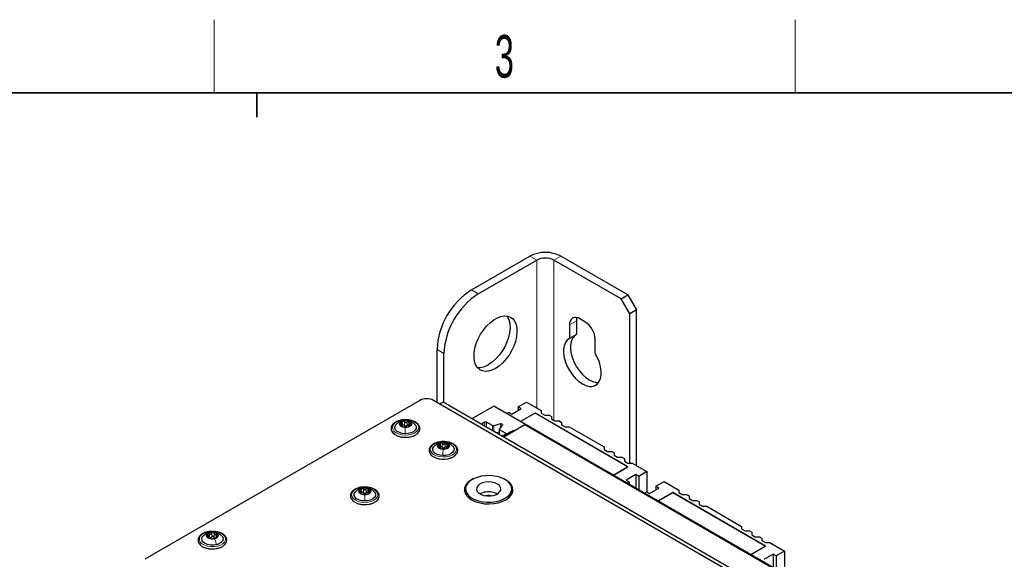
# Paper-space layout 'Blatt4' of a CAD drawing. Header units: millimetres. Extents: x 5 to 418, y 2 to 292.
# Tile 66 of 93: x 106 to 186, y 244 to 288. Entities that reach past the tile are written whole.
import ezdxf

# ---------------------------------------------------------------- set-up
doc = ezdxf.new("R2010")
doc.units = ezdxf.units.MM
doc.layers.add('SLD-0', color=7, linetype='Continuous')
doc.styles.add('SLDTEXTSTYLE1', font='TXT', dxfattribs={"width": 0.605})

psp = doc.layouts.new('Blatt4')

# ---------------------------------------------------------------- linework, layer by layer
at = {"color": 7, "linetype": 'Continuous', "lineweight": 25}
for p, q in [((142.643, 266.296), (147.451, 269.071)), ((155.513, 265.887), (149.997, 269.071)), ((143.209, 265.969), (148.017, 268.745)), ((154.947, 265.561), (149.431, 268.745)), ((154.947, 265.561), (155.513, 265.887)), ((155.654, 264.336), (154.947, 265.561)), ((155.513, 265.887), (156.22, 264.663)), ((151.977, 263.682), (151.553, 263.927)), ((156.22, 264.663), (155.654, 264.336)), ((155.654, 252.072), (155.654, 264.336)), ((156.22, 251.86), (156.22, 264.663)), ((150.704, 263.437), (150.704, 262.302)), ((151.27, 263.764), (151.27, 262.628)), ((151.27, 262.628), (150.704, 262.302)), ((152.825, 261.077), (152.825, 262.213)), ((139.815, 257.061), (139.815, 261.397)), ((140.38, 257.044), (140.38, 261.07)), ((138.401, 257.224), (115.787, 244.17)), ((185.07, 230.936), (139.532, 257.224)), ((140.31, 257.085), (140.041, 256.93)), ((184.857, 231.368), (140.31, 257.085)), ((144.482, 256.758), (142.679, 255.718)), ((185.352, 233.164), (144.482, 256.758)), ((146.497, 256.697), (147.169, 257.085)), ((146.744, 256.554), (146.497, 256.697)), ((146.497, 256.697), (146.497, 256.411)), ((147.169, 257.085), (148.384, 256.383)), ((145.542, 256.146), (145.719, 256.248)), ((145.719, 256.248), (145.967, 256.105)), ((145.967, 256.105), (146.744, 256.554)), ((147.876, 256.187), (146.674, 255.493)), ((147.876, 256.17), (146.688, 255.485)), ((155.513, 251.778), (147.876, 256.187)), ((147.876, 256.187), (147.876, 256.17)), ((155.484, 251.778), (147.876, 256.17)), ((148.384, 256.383), (148.384, 256.179)), ((148.384, 256.179), (148.667, 256.015)), ((148.667, 256.015), (149.021, 256.015)), ((149.021, 256.015), (149.219, 255.901)), ((149.219, 255.901), (149.219, 255.697)), ((136.958, 255.075), (136.958, 255.124)), ((136.977, 255.086), (136.977, 255.402)), ((137.476, 255.105), (137.476, 255.073)), ((137.496, 255.383), (137.496, 255.1)), ((143.745, 255.428), (143.462, 255.265)), ((144.364, 255.153), (143.886, 255.428)), ((145.025, 255.289), (144.477, 255.141)), ((144.945, 254.871), (145.2, 255.188)), ((145.18, 255.253), (145.138, 255.277)), ((147.027, 255.207), (145.295, 254.207)), ((185.352, 233.083), (147.027, 255.207)), ((149.219, 255.697), (149.501, 255.534)), ((149.501, 255.534), (149.856, 255.534)), ((149.856, 255.534), (150.053, 255.42)), ((150.053, 255.42), (150.053, 255.215)), ((150.053, 255.215), (150.336, 255.052)), ((150.336, 255.052), (150.69, 255.052)), ((150.69, 255.052), (153.547, 253.403)), ((144.935, 254.624), (144.688, 254.558)), ((144.924, 254.421), (144.935, 254.435)), ((144.935, 254.847), (144.935, 254.415)), ((145.442, 254.53), (144.964, 254.806)), ((145.159, 254.286), (145.442, 254.449)), ((145.896, 254.636), (145.225, 254.248)), ((140.091, 253.292), (140.091, 253.608)), ((140.609, 253.585), (140.609, 253.323)), ((153.547, 253.403), (153.547, 253.198)), ((140.067, 253.28), (140.067, 253.331)), ((140.585, 253.307), (140.585, 253.275)), ((153.547, 253.198), (153.83, 253.035)), ((153.83, 253.035), (154.184, 253.035)), ((154.184, 253.035), (154.381, 252.921)), ((154.381, 252.921), (154.381, 252.717)), ((154.381, 252.717), (154.664, 252.553)), ((154.296, 251.092), (155.484, 251.778)), ((154.311, 251.084), (155.513, 251.778)), ((154.664, 252.553), (155.018, 252.553)), ((155.018, 252.553), (155.216, 252.439)), ((155.216, 252.439), (155.216, 252.235)), ((155.216, 252.235), (155.498, 252.072)), ((155.484, 251.778), (155.484, 251.762)), ((155.498, 252.072), (155.853, 252.072)), ((155.853, 252.072), (157.068, 251.37)), ((156.149, 251.125), (155.371, 250.676)), ((156.396, 250.982), (156.149, 251.125)), ((156.149, 251.125), (156.149, 250.023)), ((157.068, 251.37), (156.396, 250.982)), ((156.396, 250.982), (156.396, 249.88)), ((157.068, 251.37), (157.068, 249.696)), ((155.371, 250.676), (155.619, 250.533)), ((155.619, 250.533), (155.442, 250.431)), ((155.619, 250.533), (155.619, 250.329)), ((157.811, 250.166), (158.482, 250.553)), ((158.058, 250.023), (157.811, 250.166)), ((157.811, 250.166), (157.811, 249.88)), ((158.482, 250.553), (159.698, 249.852)), ((133.613, 249.546), (133.613, 249.59)), ((133.618, 249.552), (133.618, 249.868)), ((134.133, 249.586), (134.133, 249.551)), ((134.137, 249.864), (134.137, 249.548)), ((142.157, 249.95), (142.157, 249.623)), ((142.157, 249.623), (142.171, 249.493)), ((145.957, 249.623), (145.957, 249.95)), ((156.856, 249.615), (157.033, 249.717)), ((157.033, 249.717), (157.28, 249.574)), ((157.28, 249.574), (158.058, 250.023)), ((159.189, 249.655), (157.987, 248.962)), ((159.189, 249.639), (158.002, 248.953)), ((166.826, 245.247), (159.189, 249.655)), ((159.189, 249.655), (159.189, 249.639)), ((166.798, 245.247), (159.189, 249.639)), ((159.698, 249.852), (159.698, 249.647)), ((159.698, 249.647), (159.981, 249.484)), ((159.981, 249.484), (160.335, 249.484)), ((160.335, 249.484), (160.532, 249.37)), ((160.532, 249.37), (160.532, 249.166)), ((160.532, 249.166), (160.815, 249.002)), ((160.815, 249.002), (161.169, 249.002)), ((161.169, 249.002), (161.367, 248.888)), ((161.367, 248.888), (161.367, 248.684)), ((161.367, 248.684), (161.65, 248.521)), ((161.65, 248.521), (162.004, 248.521)), ((162.004, 248.521), (164.86, 246.871)), ((164.86, 246.871), (164.86, 246.667)), ((164.86, 246.667), (165.143, 246.504)), ((165.143, 246.504), (165.497, 246.504)), ((165.497, 246.504), (165.695, 246.39)), ((165.695, 246.39), (165.695, 246.185)), ((165.695, 246.185), (165.978, 246.022)), ((121.025, 245.955), (121.025, 246.091)), ((121.665, 246.019), (121.665, 245.934)), ((165.978, 246.022), (166.332, 246.022)), ((166.332, 246.022), (166.529, 245.908)), ((166.529, 245.908), (166.529, 245.704)), ((166.529, 245.704), (166.812, 245.54)), ((166.812, 245.54), (167.166, 245.54)), ((167.166, 245.54), (168.382, 244.839)), ((165.61, 244.561), (166.798, 245.247)), ((165.624, 244.553), (166.826, 245.247)), ((167.463, 244.594), (166.685, 244.145)), ((166.798, 245.247), (166.798, 245.23)), ((167.71, 244.451), (167.463, 244.594)), ((167.463, 244.594), (167.463, 243.492)), ((168.382, 244.839), (167.71, 244.451)), ((168.382, 244.839), (168.382, 243.165)), ((167.71, 244.451), (167.71, 243.349))]:
    psp.add_line(p, q, dxfattribs=at)
at = {"color": 7, "linetype": 'Continuous', "lineweight": 18}
for p, q in [((148.017, 268.745), (147.451, 269.071)), ((149.431, 268.745), (149.997, 269.071)), ((148.017, 268.745), (148.017, 256.595)), ((149.431, 255.574), (149.431, 268.745)), ((142.643, 266.296), (143.209, 265.969)), ((151.27, 263.764), (150.704, 263.437)), ((140.38, 261.07), (139.815, 261.397)), ((136.85, 255.215), (136.85, 255.312)), ((137.127, 255.185), (137.127, 255.471)), ((137.25, 255.566), (137.246, 255.567)), ((137.356, 255.18), (137.356, 255.466)), ((137.611, 255.198), (137.611, 255.295)), ((143.745, 255.102), (143.745, 255.428)), ((143.886, 255.428), (143.886, 255.021)), ((144.364, 254.745), (144.364, 255.153)), ((144.477, 255.141), (144.477, 254.68)), ((145.025, 254.971), (145.025, 255.289)), ((145.138, 255.277), (145.138, 255.11)), ((145.18, 255.163), (145.18, 255.253)), ((144.964, 254.806), (144.964, 254.398)), ((145.442, 254.449), (145.442, 254.53)), ((145.896, 254.554), (145.896, 254.636)), ((139.962, 253.421), (139.962, 253.518)), ((140.242, 253.39), (140.242, 253.676)), ((140.367, 253.769), (140.362, 253.77)), ((140.471, 253.383), (140.471, 253.669)), ((140.723, 253.401), (140.723, 253.497)), ((133.495, 249.681), (133.495, 249.779)), ((133.764, 249.657), (133.764, 249.942)), ((133.88, 250.039), (133.879, 250.04)), ((133.993, 249.655), (133.993, 249.941)), ((134.257, 249.675), (134.257, 249.775)), ((121.096, 245.973), (121.096, 246.258)), ((121.103, 246.369), (121.155, 246.377)), ((121.307, 246.024), (121.307, 246.309)), ((121.481, 246.011), (121.481, 246.296)), ((121.663, 246.025), (121.663, 246.216)), ((120.96, 245.986), (120.96, 246.047)), ((121.701, 245.966), (121.701, 245.992))]:
    psp.add_line(p, q, dxfattribs=at)
at = {"color": 7, "linetype": 'Continuous', "lineweight": 25, "flags": 128}
for points in [[(144.623, 259.845), (144.324, 259.702), (144.034, 259.621), (143.761, 259.606), (143.513, 259.657), (143.296, 259.771), (143.118, 259.947), (142.983, 260.178), (142.895, 260.458), (142.857, 260.78), (142.87, 261.133), (142.933, 261.508), (143.045, 261.894), (143.202, 262.28), (143.4, 262.654), (143.633, 263.006), (143.895, 263.326), (144.178, 263.604), (144.473, 263.834), (144.773, 264.007), (145.068, 264.119), (145.351, 264.167), (145.613, 264.149), (145.846, 264.066), (146.044, 263.92), (146.202, 263.716), (146.313, 263.46), (146.377, 263.158), (146.389, 262.819), (146.351, 262.454), (146.263, 262.072), (146.128, 261.685), (145.95, 261.304), (145.734, 260.939), (145.485, 260.602), (145.212, 260.301), (144.922, 260.047), (144.623, 259.845)], [(145.558, 264.158), (145.636, 264.043), (145.748, 263.786), (145.811, 263.484), (145.824, 263.146), (145.785, 262.78), (145.698, 262.398), (145.563, 262.011), (145.384, 261.63), (145.168, 261.266), (144.92, 260.928), (144.646, 260.628), (144.356, 260.373), (144.057, 260.171)], [(151.306, 264.027), (151.286, 263.946), (151.27, 263.764)], [(150.704, 262.302), (150.514, 262.165), (150.366, 261.969), (150.265, 261.718), (150.215, 261.422), (150.217, 261.091), (150.271, 260.736), (150.376, 260.368), (150.527, 260.001), (150.721, 259.647), (150.949, 259.317), (151.205, 259.022), (151.48, 258.774), (151.765, 258.579), (152.049, 258.445), (152.324, 258.376), (152.58, 258.375), (152.809, 258.441), (153.002, 258.572), (153.154, 258.765), (153.259, 259.011), (153.313, 259.304), (153.315, 259.633), (153.265, 259.987), (153.164, 260.353), (153.016, 260.721), (152.825, 261.077)], [(151.193, 262.584), (151.08, 262.492), (150.932, 262.295), (150.831, 262.045), (150.78, 261.749), (150.783, 261.418), (150.837, 261.062), (150.942, 260.695), (151.093, 260.328), (151.286, 259.973), (151.515, 259.643), (151.771, 259.349), (152.046, 259.1), (152.331, 258.906), (152.615, 258.772), (152.89, 258.703), (153.111, 258.697)], [(137.192, 254.488), (136.946, 254.514), (136.722, 254.579), (136.539, 254.678), (136.412, 254.803), (136.351, 254.943), (136.361, 255.087), (136.441, 255.225), (136.461, 255.246)], [(137.207, 254.996), (137.019, 255.022), (136.863, 255.087), (136.762, 255.182), (136.732, 255.292), (136.777, 255.401), (136.891, 255.491), (137.056, 255.549), (137.246, 255.567)], [(137.99, 255.248), (138.041, 255.188), (138.102, 255.048), (138.092, 254.903), (138.012, 254.766), (137.868, 254.648), (137.673, 254.557), (137.441, 254.503), (137.192, 254.488)], [(137.246, 255.567), (137.434, 255.541), (137.59, 255.475), (137.691, 255.38), (137.721, 255.27), (137.676, 255.161), (137.563, 255.071), (137.398, 255.013), (137.207, 254.996)], [(145.18, 255.253), (145.19, 255.246), (145.198, 255.239), (145.204, 255.231), (145.208, 255.222), (145.21, 255.213), (145.209, 255.204), (145.206, 255.196), (145.2, 255.188)], [(144.945, 254.871), (144.939, 254.863), (144.936, 254.854), (144.935, 254.845), (144.937, 254.837), (144.94, 254.828), (144.946, 254.82), (144.955, 254.813), (144.964, 254.806)], [(140.295, 252.692), (140.049, 252.719), (139.826, 252.786), (139.645, 252.886), (139.52, 253.011), (139.462, 253.152), (139.474, 253.296), (139.557, 253.433), (139.572, 253.449)], [(140.314, 253.2), (140.126, 253.227), (139.971, 253.293), (139.872, 253.389), (139.844, 253.499), (139.891, 253.607), (140.006, 253.697), (140.171, 253.754), (140.362, 253.77)], [(141.102, 253.452), (141.156, 253.387), (141.214, 253.247), (141.202, 253.102), (141.119, 252.966), (140.974, 252.848), (140.777, 252.759), (140.544, 252.705), (140.295, 252.692)], [(140.362, 253.77), (140.55, 253.743), (140.705, 253.677), (140.804, 253.581), (140.832, 253.471), (140.785, 253.363), (140.67, 253.273), (140.505, 253.216), (140.314, 253.2)], [(144.549, 251.009), (144.182, 251.044), (143.809, 251.037), (143.447, 250.989), (143.107, 250.9), (142.805, 250.775), (142.55, 250.618), (142.353, 250.435), (142.222, 250.234), (142.161, 250.022), (142.174, 249.807), (142.258, 249.597), (142.412, 249.402), (142.629, 249.227), (142.901, 249.08), (143.217, 248.966), (143.566, 248.89), (143.933, 248.855), (144.305, 248.862), (144.668, 248.911), (145.007, 249), (145.31, 249.125), (145.565, 249.282), (145.761, 249.465), (145.893, 249.666), (145.953, 249.878), (145.941, 250.093), (145.857, 250.302), (145.703, 250.498), (145.486, 250.673), (145.214, 250.82), (144.898, 250.934), (144.549, 251.009)], [(142.851, 250.797), (142.784, 250.767), (142.515, 250.612), (142.302, 250.43), (142.152, 250.228), (142.072, 250.014), (142.062, 249.794), (142.126, 249.578), (142.258, 249.372), (142.456, 249.185), (142.712, 249.022), (143.016, 248.891), (143.358, 248.795), (143.726, 248.738), (144.105, 248.722), (144.483, 248.748), (144.845, 248.815), (145.178, 248.92), (145.472, 249.06), (145.472, 249.06)], [(144.316, 250.508), (144.046, 250.527), (143.777, 250.504), (143.528, 250.44), (143.319, 250.339), (143.164, 250.21), (143.076, 250.061), (143.061, 249.904), (143.119, 249.75), (143.247, 249.612), (143.435, 249.498), (143.669, 249.418), (143.932, 249.377), (144.205, 249.379), (144.466, 249.423), (144.697, 249.506), (144.881, 249.622), (145.003, 249.763), (145.056, 249.917), (145.034, 250.074), (144.94, 250.221), (144.78, 250.349), (144.567, 250.447), (144.316, 250.508)], [(145.472, 249.06), (145.714, 249.229), (145.896, 249.422), (146.012, 249.631), (146.057, 249.849), (146.03, 250.068), (145.931, 250.28), (145.765, 250.477), (145.537, 250.653), (145.263, 250.797)], [(133.867, 248.96), (133.62, 248.982), (133.393, 249.043), (133.205, 249.139), (133.071, 249.261), (133.003, 249.4), (133.005, 249.545), (133.078, 249.683), (133.11, 249.719)], [(133.871, 249.468), (133.682, 249.491), (133.522, 249.554), (133.416, 249.647), (133.38, 249.757), (133.419, 249.866), (133.528, 249.958), (133.69, 250.019), (133.879, 250.04)], [(134.639, 249.721), (134.679, 249.675), (134.747, 249.536), (134.745, 249.392), (134.672, 249.253), (134.535, 249.132), (134.344, 249.039), (134.116, 248.98), (133.867, 248.96)], [(133.879, 250.04), (134.068, 250.017), (134.228, 249.954), (134.334, 249.861), (134.37, 249.752), (134.331, 249.642), (134.222, 249.55), (134.061, 249.489), (133.871, 249.468)], [(142.069, 249.754), (142.103, 249.877), (142.159, 249.995)], [(144.764, 249.542), (144.567, 249.63), (144.316, 249.691)], [(145.944, 249.493), (145.953, 249.552), (145.957, 249.623)], [(145.956, 249.995), (145.989, 249.93), (146.046, 249.754)], [(121.536, 245.849), (121.346, 245.827), (121.157, 245.849), (120.996, 245.91), (120.888, 246.003), (120.85, 246.112), (120.887, 246.222), (120.994, 246.314), (121.155, 246.377)], [(121.155, 246.377), (121.344, 246.399), (121.533, 246.377), (121.694, 246.315), (121.802, 246.223), (121.84, 246.114), (121.803, 246.004), (121.696, 245.911), (121.536, 245.849)], [(121.684, 245.358), (121.441, 245.322), (121.191, 245.327), (120.953, 245.372), (120.747, 245.454), (120.589, 245.567), (120.493, 245.7), (120.466, 245.844), (120.509, 245.986), (120.58, 246.078)], [(122.109, 246.08), (122.197, 245.954), (122.225, 245.81), (122.181, 245.668), (122.069, 245.538), (121.899, 245.432), (121.684, 245.358)]]:
    psp.add_lwpolyline(points, dxfattribs=at)
at = {"color": 7, "linetype": 'Continuous', "lineweight": 18, "flags": 128}
for points in [[(137.184, 254.372), (136.906, 254.4), (136.65, 254.468), (136.433, 254.572), (136.271, 254.705), (136.173, 254.858), (136.148, 255.02), (136.195, 255.18), (136.314, 255.328), (136.494, 255.453), (136.724, 255.547), (136.989, 255.603), (137.269, 255.618), (137.547, 255.591), (137.803, 255.523), (138.02, 255.418), (138.183, 255.285), (138.28, 255.133), (138.306, 254.971), (138.258, 254.81), (138.14, 254.662), (137.96, 254.537), (137.729, 254.443), (137.465, 254.387), (137.184, 254.372)], [(140.285, 252.577), (140.007, 252.606), (139.753, 252.675), (139.538, 252.781), (139.377, 252.915), (139.282, 253.068), (139.259, 253.23), (139.31, 253.39), (139.43, 253.537), (139.613, 253.661), (139.845, 253.754), (140.11, 253.809), (140.391, 253.822), (140.669, 253.793), (140.923, 253.723), (141.138, 253.618), (141.299, 253.484), (141.394, 253.331), (141.417, 253.168), (141.366, 253.008), (141.246, 252.861), (141.063, 252.737), (140.831, 252.645), (140.566, 252.59), (140.285, 252.577)], [(133.866, 248.845), (133.587, 248.867), (133.327, 248.931), (133.105, 249.031), (132.935, 249.161), (132.829, 249.312), (132.795, 249.474), (132.834, 249.635), (132.944, 249.785), (133.118, 249.913), (133.343, 250.011), (133.604, 250.072), (133.884, 250.092), (134.164, 250.069), (134.423, 250.006), (134.645, 249.905), (134.815, 249.775), (134.921, 249.624), (134.955, 249.463), (134.916, 249.302), (134.806, 249.152), (134.632, 249.024), (134.407, 248.926), (134.146, 248.865), (133.866, 248.845)], [(121.761, 245.252), (121.489, 245.209), (121.207, 245.209), (120.934, 245.25), (120.69, 245.332), (120.49, 245.446), (120.348, 245.587), (120.275, 245.744), (120.274, 245.907), (120.346, 246.064), (120.487, 246.205), (120.686, 246.321), (120.929, 246.403), (121.202, 246.445), (121.483, 246.445), (121.756, 246.404), (122.001, 246.323), (122.2, 246.208), (122.342, 246.067), (122.416, 245.91), (122.416, 245.747), (122.344, 245.59), (122.204, 245.449), (122.005, 245.333), (121.761, 245.252)]]:
    psp.add_lwpolyline(points, dxfattribs=at)
at = {"color": 7, "linetype": 'Continuous', "lineweight": 25}
for centre, radius, start, end in [((148.724, 266.615), 2.767, 62.60967, 117.39033), ((148.724, 267.38), 1.537, 62.60967, 117.39033), ((145.932, 261.131), 6.123, 122.48713, 177.51287), ((146.498, 260.804), 6.123, 122.48735, 177.51265), ((151.221, 263.521), 0.524, 50.79671, 189.21404), ((150.983, 262.129), 1.844, 2.60548, 57.39452), ((143.263, 261.379), 1.446, 264.43007, 303.32428), ((138.966, 256.132), 1.23, 62.60967, 117.39033), ((137.064, 255.219), 0.295, 99.00572, 165.86484), ((137.038, 255.319), 0.263, 185.99813, 258.6452), ((137.227, 255.759), 0.738, 250.94621, 286.43254), ((137.226, 254.803), 0.738, 70.94621, 106.43254), ((137.246, 255.395), 0.27, 262.05665, 275.3221), ((137.39, 255.343), 0.295, 279.00572, 345.86484), ((137.415, 255.243), 0.263, 5.99813, 78.6452), ((143.816, 255.292), 0.154, 62.60967, 117.39033), ((144.435, 255.292), 0.156, 242.89682, 285.47878), ((145.067, 255.138), 0.156, 62.89682, 105.47878), ((145.426, 254.489), 0.0437, 290.78342, 69.21658), ((146.518, 253.509), 1.287, 100.89634, 118.89683), ((140.178, 253.42), 0.3, 98.7375, 164.91019), ((140.146, 253.52), 0.259, 184.95634, 258.33206), ((140.337, 253.008), 0.737, 70.61363, 106.12074), ((140.498, 253.55), 0.3, 278.7375, 344.91019), ((140.53, 253.45), 0.259, 4.95634, 78.33206), ((140.339, 253.962), 0.737, 250.61363, 286.12074), ((140.362, 253.599), 0.27, 261.73062, 275.00375), ((133.702, 249.702), 0.282, 99.88755, 168.97521), ((133.696, 249.801), 0.275, 189.25955, 259.60435), ((133.875, 250.233), 0.739, 251.99063, 287.4411), ((133.875, 249.275), 0.739, 71.99063, 107.4411), ((133.879, 249.869), 0.271, 263.08976, 276.34197), ((134.048, 249.806), 0.282, 279.88755, 348.97521), ((134.054, 249.708), 0.275, 9.25955, 79.60435), ((144.055, 248.185), 1.528, 80.14139, 117.43906), ((144.057, 247.969), 1.443, 80.11237, 99.88763), ((121.076, 246.116), 0.178, 119.63826, 215.13049), ((121.335, 245.74), 0.634, 83.84604, 123.22668), ((121.401, 245.881), 0.49, 42.69233, 89.73529), ((121.615, 246.11), 0.178, 299.63826, 35.13049), ((121.29, 246.345), 0.49, 222.69233, 269.73529), ((121.165, 246.168), 0.232, 276.18298, 290.88974), ((121.355, 246.486), 0.634, 263.84604, 303.22668), ((121.615, 246.081), 0.178, 237.42957, 254.99805)]:
    psp.add_arc(centre, radius, start, end, dxfattribs=at)
for points, knots in [([(137.344, 255.634), (137.253, 255.635), (137.071, 255.639), (136.804, 255.597), (136.558, 255.521), (136.347, 255.41), (136.182, 255.27), (136.075, 255.104), (136.035, 254.926), (136.065, 254.751), (136.154, 254.593), (136.297, 254.454), (136.489, 254.338), (136.723, 254.252), (136.954, 254.202), (137.104, 254.197), (137.164, 254.196)], [0, 0, 0, 0, 0.073633, 0.147829, 0.222279, 0.297207, 0.372722, 0.447963, 0.520685, 0.590238, 0.65904, 0.729779, 0.803049, 0.877403, 0.951675, 1, 1, 1, 1]), ([(137.25, 255.567), (137.22, 255.569), (137.111, 255.577), (136.924, 255.536), (136.708, 255.444), (136.552, 255.342), (136.484, 255.263), (136.467, 255.243)], [0, 0, 0, 0, 0.102598, 0.375582, 0.642218, 0.910683, 1, 1, 1, 1]), ([(136.85, 255.312), (136.841, 255.315), (136.822, 255.319), (136.799, 255.317), (136.782, 255.308), (136.779, 255.297), (136.777, 255.291)], [0, 0, 0, 0, 0.2498519, 0.4999015, 0.7501147, 1, 1, 1, 1]), ([(136.777, 255.291), (136.778, 255.285), (136.779, 255.272), (136.794, 255.25), (136.816, 255.229), (136.834, 255.217), (136.843, 255.211)], [0, 0, 0, 0, 0.249991, 0.499611, 0.749127, 1, 1, 1, 1]), ([(136.949, 255.094), (136.954, 255.098), (136.961, 255.103), (136.953, 255.119), (136.941, 255.134), (136.922, 255.153), (136.891, 255.18), (136.862, 255.199), (136.843, 255.211)], [0, 0, 0, 0, 0.249199, 0.374336, 0.49893, 0.624007, 0.749759, 1, 1, 1, 1]), ([(136.85, 255.312), (136.869, 255.308), (136.899, 255.301), (136.932, 255.308), (136.954, 255.32), (136.968, 255.341), (136.98, 255.375), (136.975, 255.404), (136.972, 255.424)], [0, 0, 0, 0, 0.249201, 0.374338, 0.498932, 0.624008, 0.74976, 1, 1, 1, 1]), ([(136.949, 255.094), (136.947, 255.093), (136.943, 255.09), (136.947, 255.082), (136.961, 255.072), (136.978, 255.065), (136.986, 255.061)], [0, 0, 0, 0, 0.249815, 0.499908, 0.75012, 1, 1, 1, 1]), ([(137.017, 255.511), (137.009, 255.507), (136.991, 255.5), (136.975, 255.478), (136.967, 255.452), (136.971, 255.433), (136.972, 255.424)], [0, 0, 0, 0, 0.249857, 0.499466, 0.749011, 1, 1, 1, 1]), ([(136.977, 255.192), (136.982, 255.199), (136.991, 255.214), (137.016, 255.227), (137.047, 255.23), (137.078, 255.224), (137.106, 255.208), (137.12, 255.193), (137.127, 255.185)], [0, 0, 0, 0, 0.158727, 0.326446, 0.494296, 0.66303, 0.831175, 1, 1, 1, 1]), ([(136.986, 255.061), (136.996, 255.058), (137.015, 255.052), (137.046, 255.046), (137.075, 255.041), (137.09, 255.041), (137.097, 255.04)], [0, 0, 0, 0, 0.250033, 0.499632, 0.749228, 1, 1, 1, 1]), ([(137.127, 255.471), (137.12, 255.479), (137.107, 255.494), (137.078, 255.509), (137.047, 255.517), (137.027, 255.513), (137.017, 255.511)], [0, 0, 0, 0, 0.249807, 0.500055, 0.750309, 1, 1, 1, 1]), ([(137.326, 255.035), (137.311, 255.035), (137.289, 255.035), (137.248, 255.034), (137.214, 255.035), (137.18, 255.036), (137.138, 255.038), (137.114, 255.04), (137.097, 255.04)], [0, 0, 0, 0, 0.249168, 0.374303, 0.498903, 0.623987, 0.749746, 1, 1, 1, 1]), ([(137.127, 255.471), (137.142, 255.455), (137.164, 255.431), (137.206, 255.413), (137.239, 255.407), (137.273, 255.411), (137.316, 255.427), (137.34, 255.451), (137.356, 255.466)], [0, 0, 0, 0, 0.249168, 0.374303, 0.498903, 0.623987, 0.749746, 1, 1, 1, 1]), ([(137.208, 255.128), (137.192, 255.134), (137.16, 255.147), (137.138, 255.173), (137.127, 255.185)], [0, 0, 0, 0, 0.498459, 1, 1, 1, 1]), ([(137.983, 255.25), (137.971, 255.263), (137.913, 255.331), (137.78, 255.422), (137.591, 255.514), (137.412, 255.565), (137.296, 255.567), (137.25, 255.567)], [0, 0, 0, 0, 0.066189, 0.326121, 0.578935, 0.833575, 1, 1, 1, 1]), ([(137.356, 255.18), (137.344, 255.168), (137.32, 255.143), (137.287, 255.132), (137.271, 255.126)], [0, 0, 0, 0, 0.50155, 1, 1, 1, 1]), ([(137.326, 255.035), (137.333, 255.035), (137.347, 255.035), (137.375, 255.038), (137.407, 255.043), (137.426, 255.049), (137.436, 255.051)], [0, 0, 0, 0, 0.249807, 0.500055, 0.750309, 1, 1, 1, 1]), ([(138.406, 254.882), (138.406, 254.916), (138.406, 255.006), (138.355, 255.149), (138.242, 255.299), (138.076, 255.429), (137.864, 255.533), (137.616, 255.601), (137.436, 255.634), (137.344, 255.634), (137.344, 255.634)], [0, 0, 0, 0, 0.085956, 0.231042, 0.377474, 0.529417, 0.685488, 0.84242, 0.999009, 1, 1, 1, 1]), ([(137.467, 255.501), (137.457, 255.503), (137.438, 255.508), (137.407, 255.502), (137.378, 255.488), (137.363, 255.473), (137.356, 255.466)], [0, 0, 0, 0, 0.250033, 0.499632, 0.749228, 1, 1, 1, 1]), ([(137.356, 255.18), (137.363, 255.188), (137.378, 255.202), (137.407, 255.216), (137.438, 255.222), (137.467, 255.216), (137.488, 255.206), (137.494, 255.195), (137.496, 255.193)], [0, 0, 0, 0, 0.186267, 0.371123, 0.556866, 0.742466, 0.928214, 1, 1, 1, 1]), ([(137.436, 255.051), (137.445, 255.054), (137.463, 255.06), (137.479, 255.069), (137.486, 255.077), (137.483, 255.081), (137.481, 255.082)], [0, 0, 0, 0, 0.249857, 0.499466, 0.749011, 1, 1, 1, 1]), ([(137.504, 255.412), (137.506, 255.421), (137.511, 255.439), (137.506, 255.466), (137.492, 255.488), (137.475, 255.497), (137.467, 255.501)], [0, 0, 0, 0, 0.249815, 0.499908, 0.75012, 1, 1, 1, 1]), ([(137.604, 255.194), (137.584, 255.182), (137.555, 255.165), (137.521, 255.139), (137.5, 255.122), (137.485, 255.107), (137.474, 255.091), (137.478, 255.086), (137.481, 255.082)], [0, 0, 0, 0, 0.249201, 0.374338, 0.498932, 0.624008, 0.74976, 1, 1, 1, 1]), ([(137.504, 255.412), (137.499, 255.392), (137.493, 255.363), (137.5, 255.329), (137.512, 255.308), (137.531, 255.294), (137.563, 255.285), (137.592, 255.291), (137.611, 255.295)], [0, 0, 0, 0, 0.249199, 0.374336, 0.49893, 0.624007, 0.749759, 1, 1, 1, 1]), ([(137.604, 255.194), (137.613, 255.199), (137.631, 255.21), (137.654, 255.23), (137.672, 255.251), (137.675, 255.264), (137.676, 255.271)], [0, 0, 0, 0, 0.249852, 0.499902, 0.750115, 1, 1, 1, 1]), ([(137.676, 255.271), (137.676, 255.277), (137.674, 255.288), (137.659, 255.298), (137.637, 255.301), (137.62, 255.297), (137.611, 255.295)], [0, 0, 0, 0, 0.249991, 0.499611, 0.749127, 1, 1, 1, 1]), ([(137.164, 254.196), (137.195, 254.193), (137.317, 254.185), (137.505, 254.203), (137.645, 254.24), (137.703, 254.255)], [0, 0, 0, 0, 0.171068, 0.66262, 1, 1, 1, 1]), ([(137.703, 254.255), (137.73, 254.261), (137.843, 254.286), (138.015, 254.365), (138.204, 254.491), (138.333, 254.641), (138.393, 254.777), (138.403, 254.857), (138.406, 254.882)], [0, 0, 0, 0, 0.067623, 0.283211, 0.50045, 0.718665, 0.911234, 1, 1, 1, 1]), ([(140.466, 253.837), (140.376, 253.839), (140.194, 253.844), (139.927, 253.803), (139.68, 253.729), (139.467, 253.62), (139.3, 253.48), (139.189, 253.316), (139.147, 253.138), (139.174, 252.963), (139.26, 252.804), (139.4, 252.664), (139.59, 252.546), (139.823, 252.459), (140.053, 252.407), (140.204, 252.402), (140.264, 252.4)], [0, 0, 0, 0, 0.07328, 0.147476, 0.221914, 0.296822, 0.372319, 0.447622, 0.520507, 0.590162, 0.658951, 0.729568, 0.802756, 0.877096, 0.951382, 1, 1, 1, 1]), ([(140.367, 253.771), (140.337, 253.773), (140.228, 253.782), (140.041, 253.742), (139.824, 253.65), (139.666, 253.548), (139.596, 253.468), (139.578, 253.446)], [0, 0, 0, 0, 0.101822, 0.372919, 0.637654, 0.903982, 1, 1, 1, 1]), ([(139.962, 253.518), (139.953, 253.521), (139.935, 253.525), (139.911, 253.524), (139.893, 253.515), (139.89, 253.503), (139.889, 253.498)], [0, 0, 0, 0, 0.249852, 0.499902, 0.750115, 1, 1, 1, 1]), ([(139.889, 253.498), (139.889, 253.491), (139.89, 253.478), (139.905, 253.456), (139.927, 253.435), (139.945, 253.423), (139.953, 253.417)], [0, 0, 0, 0, 0.249991, 0.499611, 0.749127, 1, 1, 1, 1]), ([(140.058, 253.3), (140.063, 253.303), (140.07, 253.308), (140.063, 253.324), (140.051, 253.34), (140.032, 253.359), (140.001, 253.386), (139.972, 253.405), (139.953, 253.417)], [0, 0, 0, 0, 0.249199, 0.374336, 0.49893, 0.624007, 0.749759, 1, 1, 1, 1]), ([(139.962, 253.518), (139.982, 253.514), (140.011, 253.506), (140.045, 253.513), (140.067, 253.526), (140.082, 253.546), (140.093, 253.58), (140.089, 253.61), (140.086, 253.63)], [0, 0, 0, 0, 0.249201, 0.374338, 0.498932, 0.624008, 0.74976, 1, 1, 1, 1]), ([(140.132, 253.716), (140.124, 253.712), (140.106, 253.705), (140.089, 253.683), (140.082, 253.657), (140.085, 253.639), (140.086, 253.63)], [0, 0, 0, 0, 0.2498571, 0.4994664, 0.7490114, 1, 1, 1, 1]), ([(140.091, 253.396), (140.091, 253.396), (140.093, 253.405), (140.107, 253.418), (140.131, 253.432), (140.162, 253.435), (140.193, 253.428), (140.222, 253.413), (140.235, 253.398), (140.242, 253.39)], [0, 0, 0, 0, 0.000875, 0.167071, 0.333127, 0.499312, 0.666373, 0.832849, 1, 1, 1, 1]), ([(140.242, 253.676), (140.235, 253.683), (140.222, 253.699), (140.194, 253.714), (140.162, 253.722), (140.142, 253.718), (140.132, 253.716)], [0, 0, 0, 0, 0.2498071, 0.5000551, 0.7503094, 1, 1, 1, 1]), ([(140.242, 253.676), (140.257, 253.659), (140.279, 253.635), (140.32, 253.617), (140.354, 253.611), (140.388, 253.615), (140.43, 253.631), (140.455, 253.654), (140.471, 253.669)], [0, 0, 0, 0, 0.249168, 0.374303, 0.498903, 0.623987, 0.749746, 1, 1, 1, 1]), ([(140.323, 253.332), (140.307, 253.338), (140.275, 253.351), (140.253, 253.377), (140.242, 253.39)], [0, 0, 0, 0, 0.498459, 1, 1, 1, 1]), ([(141.094, 253.454), (141.084, 253.466), (141.027, 253.533), (140.895, 253.623), (140.707, 253.716), (140.528, 253.768), (140.413, 253.77), (140.367, 253.771)], [0, 0, 0, 0, 0.060247, 0.322278, 0.576993, 0.833243, 1, 1, 1, 1]), ([(140.471, 253.383), (140.459, 253.371), (140.435, 253.347), (140.402, 253.336), (140.385, 253.33)], [0, 0, 0, 0, 0.50155, 1, 1, 1, 1]), ([(141.516, 253.078), (141.517, 253.112), (141.519, 253.202), (141.47, 253.346), (141.359, 253.497), (141.196, 253.627), (140.986, 253.733), (140.739, 253.803), (140.559, 253.837), (140.467, 253.837), (140.466, 253.837)], [0, 0, 0, 0, 0.085935, 0.231028, 0.377238, 0.52888, 0.684796, 0.841693, 0.998253, 1, 1, 1, 1]), ([(140.582, 253.703), (140.572, 253.706), (140.554, 253.71), (140.522, 253.705), (140.493, 253.691), (140.478, 253.676), (140.471, 253.669)], [0, 0, 0, 0, 0.250033, 0.499632, 0.749228, 1, 1, 1, 1]), ([(140.471, 253.383), (140.478, 253.391), (140.493, 253.405), (140.522, 253.419), (140.553, 253.424), (140.582, 253.419), (140.602, 253.409), (140.608, 253.399), (140.609, 253.397)], [0, 0, 0, 0, 0.1893189, 0.377204, 0.5659901, 0.7546312, 0.9434221, 1, 1, 1, 1]), ([(140.618, 253.614), (140.62, 253.624), (140.625, 253.642), (140.621, 253.668), (140.607, 253.691), (140.59, 253.699), (140.582, 253.703)], [0, 0, 0, 0, 0.249815, 0.499908, 0.75012, 1, 1, 1, 1]), ([(140.714, 253.396), (140.694, 253.384), (140.665, 253.367), (140.631, 253.342), (140.609, 253.324), (140.594, 253.309), (140.583, 253.294), (140.587, 253.288), (140.59, 253.285)], [0, 0, 0, 0, 0.249201, 0.3743378, 0.4989316, 0.6240084, 0.74976, 1, 1, 1, 1]), ([(140.618, 253.614), (140.613, 253.595), (140.606, 253.565), (140.613, 253.531), (140.625, 253.51), (140.644, 253.496), (140.675, 253.488), (140.704, 253.493), (140.723, 253.497)], [0, 0, 0, 0, 0.249199, 0.374336, 0.49893, 0.624007, 0.749759, 1, 1, 1, 1]), ([(140.714, 253.396), (140.723, 253.401), (140.741, 253.412), (140.765, 253.431), (140.783, 253.453), (140.786, 253.466), (140.787, 253.472)], [0, 0, 0, 0, 0.2498519, 0.4999015, 0.7501147, 1, 1, 1, 1]), ([(140.787, 253.472), (140.787, 253.478), (140.786, 253.489), (140.771, 253.499), (140.749, 253.502), (140.731, 253.499), (140.723, 253.497)], [0, 0, 0, 0, 0.249991, 0.499611, 0.749127, 1, 1, 1, 1]), ([(140.058, 253.3), (140.056, 253.298), (140.051, 253.295), (140.055, 253.287), (140.069, 253.277), (140.086, 253.27), (140.094, 253.267)], [0, 0, 0, 0, 0.249815, 0.499908, 0.75012, 1, 1, 1, 1]), ([(140.094, 253.267), (140.104, 253.264), (140.122, 253.257), (140.154, 253.25), (140.183, 253.246), (140.198, 253.245), (140.205, 253.245)], [0, 0, 0, 0, 0.250033, 0.499632, 0.749228, 1, 1, 1, 1]), ([(140.434, 253.238), (140.419, 253.238), (140.397, 253.239), (140.356, 253.238), (140.322, 253.239), (140.288, 253.24), (140.246, 253.243), (140.221, 253.244), (140.205, 253.245)], [0, 0, 0, 0, 0.2491679, 0.3743031, 0.4989033, 0.6239875, 0.7497462, 1, 1, 1, 1]), ([(140.434, 253.238), (140.441, 253.238), (140.454, 253.238), (140.482, 253.241), (140.514, 253.246), (140.534, 253.251), (140.544, 253.254)], [0, 0, 0, 0, 0.249807, 0.500055, 0.750309, 1, 1, 1, 1]), ([(140.544, 253.254), (140.552, 253.257), (140.57, 253.263), (140.587, 253.272), (140.594, 253.28), (140.591, 253.283), (140.59, 253.285)], [0, 0, 0, 0, 0.249857, 0.499466, 0.749011, 1, 1, 1, 1]), ([(140.804, 252.456), (140.831, 252.462), (140.944, 252.486), (141.117, 252.564), (141.308, 252.688), (141.44, 252.838), (141.502, 252.973), (141.513, 253.053), (141.516, 253.078)], [0, 0, 0, 0, 0.0665811, 0.2821852, 0.4994256, 0.7177611, 0.9107288, 1, 1, 1, 1]), ([(140.264, 252.4), (140.295, 252.397), (140.416, 252.388), (140.604, 252.406), (140.746, 252.441), (140.804, 252.456)], [0, 0, 0, 0, 0.1691, 0.6604, 1, 1, 1, 1]), ([(133.957, 250.108), (133.956, 250.108), (133.866, 250.118), (133.679, 250.104), (133.415, 250.062), (133.174, 249.979), (132.968, 249.864), (132.811, 249.72), (132.713, 249.552), (132.684, 249.373), (132.723, 249.2), (132.82, 249.045), (132.97, 248.909), (133.169, 248.796), (133.408, 248.715), (133.64, 248.67), (133.79, 248.668), (133.848, 248.668)], [0, 0, 0, 0, 0.000723, 0.074811, 0.149014, 0.223503, 0.298501, 0.374067, 0.449078, 0.521269, 0.590539, 0.659441, 0.730573, 0.804085, 0.878438, 0.952669, 1, 1, 1, 1]), ([(133.88, 250.04), (133.85, 250.042), (133.74, 250.048), (133.554, 250.003), (133.34, 249.907), (133.191, 249.808), (133.128, 249.733), (133.116, 249.718)], [0, 0, 0, 0, 0.105723, 0.384748, 0.657559, 0.932965, 1, 1, 1, 1]), ([(133.495, 249.779), (133.486, 249.781), (133.468, 249.785), (133.445, 249.782), (133.429, 249.773), (133.426, 249.762), (133.425, 249.756)], [0, 0, 0, 0, 0.249852, 0.499902, 0.750115, 1, 1, 1, 1]), ([(133.425, 249.756), (133.426, 249.75), (133.428, 249.737), (133.444, 249.715), (133.467, 249.694), (133.485, 249.683), (133.494, 249.677)], [0, 0, 0, 0, 0.249991, 0.499611, 0.749127, 1, 1, 1, 1]), ([(133.606, 249.562), (133.61, 249.566), (133.616, 249.571), (133.607, 249.587), (133.594, 249.602), (133.574, 249.62), (133.542, 249.647), (133.513, 249.665), (133.494, 249.677)], [0, 0, 0, 0, 0.249199, 0.374336, 0.49893, 0.624007, 0.749759, 1, 1, 1, 1]), ([(133.495, 249.779), (133.514, 249.774), (133.543, 249.768), (133.576, 249.775), (133.597, 249.788), (133.61, 249.809), (133.62, 249.843), (133.615, 249.873), (133.611, 249.892)], [0, 0, 0, 0, 0.249201, 0.3743378, 0.4989316, 0.6240084, 0.74976, 1, 1, 1, 1]), ([(133.606, 249.562), (133.604, 249.561), (133.6, 249.558), (133.606, 249.55), (133.621, 249.54), (133.638, 249.533), (133.647, 249.53)], [0, 0, 0, 0, 0.249815, 0.499908, 0.75012, 1, 1, 1, 1]), ([(133.653, 249.98), (133.645, 249.976), (133.627, 249.968), (133.612, 249.946), (133.606, 249.92), (133.609, 249.902), (133.611, 249.892)], [0, 0, 0, 0, 0.249857, 0.499466, 0.749011, 1, 1, 1, 1]), ([(133.618, 249.665), (133.621, 249.67), (133.629, 249.683), (133.652, 249.696), (133.683, 249.7), (133.714, 249.694), (133.743, 249.679), (133.757, 249.664), (133.764, 249.657)], [0, 0, 0, 0, 0.12961, 0.303135, 0.476794, 0.651368, 0.825332, 1, 1, 1, 1]), ([(133.647, 249.53), (133.656, 249.527), (133.676, 249.521), (133.707, 249.515), (133.736, 249.512), (133.75, 249.511), (133.757, 249.511)], [0, 0, 0, 0, 0.250033, 0.499632, 0.749228, 1, 1, 1, 1]), ([(133.764, 249.942), (133.757, 249.95), (133.743, 249.965), (133.714, 249.979), (133.683, 249.986), (133.663, 249.982), (133.653, 249.98)], [0, 0, 0, 0, 0.249807, 0.500055, 0.750309, 1, 1, 1, 1]), ([(133.986, 249.51), (133.971, 249.51), (133.948, 249.509), (133.906, 249.508), (133.873, 249.507), (133.839, 249.508), (133.796, 249.51), (133.773, 249.511), (133.757, 249.511)], [0, 0, 0, 0, 0.249168, 0.374303, 0.498903, 0.623987, 0.749746, 1, 1, 1, 1]), ([(133.764, 249.942), (133.779, 249.926), (133.802, 249.903), (133.844, 249.885), (133.878, 249.88), (133.911, 249.885), (133.954, 249.902), (133.977, 249.925), (133.993, 249.941)], [0, 0, 0, 0, 0.249168, 0.374303, 0.498903, 0.623987, 0.749746, 1, 1, 1, 1]), ([(133.847, 249.6), (133.83, 249.606), (133.798, 249.619), (133.775, 249.644), (133.764, 249.657)], [0, 0, 0, 0, 0.498459, 1, 1, 1, 1]), ([(133.848, 248.668), (133.881, 248.666), (134.004, 248.66), (134.218, 248.689), (134.472, 248.752), (134.695, 248.853), (134.875, 248.985), (135.001, 249.143), (135.05, 249.282), (135.054, 249.361), (135.055, 249.38)], [0, 0, 0, 0, 0.053821, 0.20289, 0.352359, 0.50266, 0.654137, 0.80598, 0.954193, 1, 1, 1, 1]), ([(134.631, 249.722), (134.615, 249.74), (134.552, 249.811), (134.414, 249.903), (134.224, 249.992), (134.043, 250.041), (133.926, 250.041), (133.88, 250.04)], [0, 0, 0, 0, 0.085299, 0.338628, 0.585474, 0.835106, 1, 1, 1, 1]), ([(133.993, 249.655), (133.981, 249.643), (133.958, 249.618), (133.925, 249.606), (133.909, 249.6)], [0, 0, 0, 0, 0.50155, 1, 1, 1, 1]), ([(135.055, 249.38), (135.053, 249.413), (135.049, 249.503), (134.99, 249.645), (134.869, 249.792), (134.696, 249.919), (134.478, 250.018), (134.227, 250.086), (134.047, 250.101), (133.957, 250.108)], [0, 0, 0, 0, 0.086011, 0.231188, 0.378402, 0.53128, 0.687805, 0.844845, 1, 1, 1, 1]), ([(133.986, 249.51), (133.993, 249.51), (134.007, 249.51), (134.036, 249.514), (134.068, 249.519), (134.087, 249.525), (134.097, 249.528)], [0, 0, 0, 0, 0.249807, 0.500055, 0.750309, 1, 1, 1, 1]), ([(134.103, 249.978), (134.094, 249.98), (134.074, 249.984), (134.043, 249.978), (134.014, 249.963), (134, 249.949), (133.993, 249.941)], [0, 0, 0, 0, 0.250033, 0.499632, 0.749228, 1, 1, 1, 1]), ([(133.993, 249.655), (134, 249.663), (134.014, 249.678), (134.043, 249.692), (134.074, 249.698), (134.104, 249.694), (134.126, 249.682), (134.134, 249.67), (134.137, 249.665)], [0, 0, 0, 0, 0.177994, 0.35464, 0.532133, 0.70949, 0.886987, 1, 1, 1, 1]), ([(134.097, 249.528), (134.105, 249.531), (134.123, 249.537), (134.138, 249.547), (134.144, 249.555), (134.141, 249.558), (134.139, 249.56)], [0, 0, 0, 0, 0.249857, 0.499466, 0.749011, 1, 1, 1, 1]), ([(134.144, 249.89), (134.146, 249.899), (134.15, 249.917), (134.144, 249.943), (134.129, 249.966), (134.112, 249.974), (134.103, 249.978)], [0, 0, 0, 0, 0.249815, 0.499908, 0.75012, 1, 1, 1, 1]), ([(134.255, 249.674), (134.236, 249.662), (134.207, 249.644), (134.174, 249.618), (134.153, 249.599), (134.14, 249.584), (134.13, 249.569), (134.135, 249.563), (134.139, 249.56)], [0, 0, 0, 0, 0.249201, 0.374338, 0.498932, 0.624008, 0.74976, 1, 1, 1, 1]), ([(134.144, 249.89), (134.14, 249.87), (134.134, 249.841), (134.143, 249.806), (134.156, 249.786), (134.176, 249.773), (134.208, 249.764), (134.237, 249.771), (134.257, 249.775)], [0, 0, 0, 0, 0.2491995, 0.3743362, 0.4989302, 0.6240074, 0.7497593, 1, 1, 1, 1]), ([(134.255, 249.674), (134.264, 249.679), (134.282, 249.69), (134.305, 249.711), (134.321, 249.732), (134.324, 249.745), (134.325, 249.752)], [0, 0, 0, 0, 0.249852, 0.499902, 0.750115, 1, 1, 1, 1]), ([(134.325, 249.752), (134.324, 249.757), (134.322, 249.769), (134.306, 249.778), (134.283, 249.781), (134.266, 249.777), (134.257, 249.775)], [0, 0, 0, 0, 0.249991, 0.499611, 0.749127, 1, 1, 1, 1]), ([(121.424, 246.465), (121.344, 246.466), (121.173, 246.469), (120.917, 246.427), (120.672, 246.35), (120.462, 246.239), (120.298, 246.098), (120.192, 245.933), (120.154, 245.754), (120.185, 245.58), (120.275, 245.422), (120.418, 245.283), (120.611, 245.168), (120.846, 245.081), (121.108, 245.03), (121.382, 245.017), (121.604, 245.032), (121.723, 245.063), (121.759, 245.072)], [0, 0, 0, 0, 0.057677, 0.123796, 0.190144, 0.256923, 0.324222, 0.391248, 0.45599, 0.517933, 0.579253, 0.642336, 0.707659, 0.773922, 0.840104, 0.906153, 0.972213, 1, 1, 1, 1]), ([(121.103, 246.37), (121.073, 246.364), (120.967, 246.345), (120.801, 246.257), (120.655, 246.162), (120.595, 246.089), (120.585, 246.078)], [0, 0, 0, 0, 0.147893, 0.533769, 0.9239, 1, 1, 1, 1]), ([(120.96, 246.047), (120.975, 246.047), (120.998, 246.046), (121.017, 246.06), (121.025, 246.076), (121.025, 246.099), (121.018, 246.133), (121.001, 246.16), (120.989, 246.178)], [0, 0, 0, 0, 0.249201, 0.374338, 0.498932, 0.624008, 0.74976, 1, 1, 1, 1]), ([(120.987, 246.271), (120.982, 246.265), (120.971, 246.254), (120.968, 246.229), (120.973, 246.203), (120.984, 246.187), (120.989, 246.178)], [0, 0, 0, 0, 0.2498571, 0.4994664, 0.7490114, 1, 1, 1, 1]), ([(121.096, 246.258), (121.087, 246.264), (121.069, 246.275), (121.039, 246.283), (121.009, 246.283), (120.995, 246.275), (120.987, 246.271)], [0, 0, 0, 0, 0.249807, 0.500055, 0.750309, 1, 1, 1, 1]), ([(121.096, 246.258), (121.115, 246.247), (121.144, 246.229), (121.188, 246.222), (121.221, 246.225), (121.25, 246.237), (121.284, 246.263), (121.298, 246.291), (121.307, 246.309)], [0, 0, 0, 0, 0.249168, 0.374303, 0.498903, 0.623987, 0.749746, 1, 1, 1, 1]), ([(122.101, 246.08), (122.083, 246.101), (122.017, 246.174), (121.876, 246.267), (121.685, 246.356), (121.473, 246.404), (121.274, 246.413), (121.151, 246.382), (121.103, 246.37)], [0, 0, 0, 0, 0.074787, 0.269547, 0.459542, 0.652165, 0.863449, 1, 1, 1, 1]), ([(121.403, 246.371), (121.392, 246.37), (121.371, 246.37), (121.342, 246.356), (121.319, 246.336), (121.311, 246.318), (121.307, 246.309)], [0, 0, 0, 0, 0.250033, 0.4996315, 0.7492277, 1, 1, 1, 1]), ([(121.481, 246.296), (121.479, 246.306), (121.475, 246.324), (121.458, 246.347), (121.434, 246.365), (121.413, 246.369), (121.403, 246.371)], [0, 0, 0, 0, 0.249815, 0.499908, 0.75012, 1, 1, 1, 1]), ([(122.423, 246.044), (122.401, 246.072), (122.337, 246.151), (122.191, 246.262), (121.978, 246.367), (121.729, 246.435), (121.538, 246.467), (121.436, 246.465), (121.424, 246.465)], [0, 0, 0, 0, 0.116196, 0.327348, 0.541899, 0.757588, 0.9728, 1, 1, 1, 1]), ([(121.481, 246.296), (121.485, 246.277), (121.491, 246.247), (121.516, 246.217), (121.541, 246.201), (121.57, 246.193), (121.612, 246.194), (121.642, 246.207), (121.663, 246.216)], [0, 0, 0, 0, 0.249199, 0.374336, 0.49893, 0.624007, 0.749759, 1, 1, 1, 1]), ([(121.76, 246.213), (121.755, 246.218), (121.745, 246.228), (121.72, 246.232), (121.691, 246.229), (121.672, 246.22), (121.663, 246.216)], [0, 0, 0, 0, 0.2499907, 0.4996106, 0.7491271, 1, 1, 1, 1]), ([(121.73, 246.123), (121.715, 246.107), (121.692, 246.083), (121.674, 246.051), (121.665, 246.029), (121.665, 246.012), (121.673, 245.996), (121.69, 245.993), (121.701, 245.992)], [0, 0, 0, 0, 0.249201, 0.374338, 0.498932, 0.624008, 0.74976, 1, 1, 1, 1]), ([(121.73, 246.123), (121.737, 246.13), (121.752, 246.145), (121.765, 246.17), (121.77, 246.194), (121.763, 246.207), (121.76, 246.213)], [0, 0, 0, 0, 0.249852, 0.499902, 0.750115, 1, 1, 1, 1]), ([(120.96, 246.047), (120.953, 246.047), (120.939, 246.048), (120.925, 246.041), (120.921, 246.029), (120.927, 246.018), (120.93, 246.013)], [0, 0, 0, 0, 0.249852, 0.499902, 0.750115, 1, 1, 1, 1]), ([(120.93, 246.013), (120.935, 246.007), (120.945, 245.995), (120.97, 245.979), (120.999, 245.964), (121.018, 245.957), (121.027, 245.954)], [0, 0, 0, 0, 0.249991, 0.499611, 0.749127, 1, 1, 1, 1]), ([(121.209, 245.873), (121.205, 245.877), (121.199, 245.882), (121.174, 245.894), (121.149, 245.904), (121.12, 245.917), (121.079, 245.935), (121.048, 245.946), (121.027, 245.954)], [0, 0, 0, 0, 0.2491995, 0.3743362, 0.4989302, 0.6240074, 0.7497593, 1, 1, 1, 1]), ([(121.19, 245.937), (121.173, 245.94), (121.14, 245.944), (121.11, 245.963), (121.096, 245.973)], [0, 0, 0, 0, 0.498459, 1, 1, 1, 1]), ([(121.209, 245.873), (121.211, 245.872), (121.215, 245.869), (121.232, 245.863), (121.256, 245.858), (121.277, 245.856), (121.287, 245.855)], [0, 0, 0, 0, 0.249815, 0.499908, 0.75012, 1, 1, 1, 1]), ([(121.307, 246.024), (121.301, 246.009), (121.288, 245.98), (121.261, 245.961), (121.248, 245.951)], [0, 0, 0, 0, 0.50155, 1, 1, 1, 1]), ([(121.287, 245.855), (121.298, 245.855), (121.319, 245.854), (121.348, 245.855), (121.371, 245.857), (121.379, 245.859), (121.383, 245.86)], [0, 0, 0, 0, 0.250033, 0.4996315, 0.7492277, 1, 1, 1, 1]), ([(121.307, 246.024), (121.311, 246.032), (121.319, 246.05), (121.342, 246.07), (121.371, 246.083), (121.403, 246.087), (121.433, 246.079), (121.458, 246.062), (121.475, 246.038), (121.479, 246.02), (121.481, 246.011)], [0, 0, 0, 0, 0.125193, 0.249438, 0.374279, 0.499024, 0.623869, 0.749369, 0.87443, 1, 1, 1, 1]), ([(121.595, 245.911), (121.575, 245.907), (121.546, 245.9), (121.502, 245.889), (121.47, 245.881), (121.44, 245.874), (121.406, 245.867), (121.392, 245.863), (121.383, 245.86)], [0, 0, 0, 0, 0.249168, 0.374303, 0.498903, 0.623987, 0.749746, 1, 1, 1, 1]), ([(121.519, 245.931), (121.509, 245.942), (121.489, 245.965), (121.483, 245.995), (121.481, 246.011)], [0, 0, 0, 0, 0.498457, 1, 1, 1, 1]), ([(121.595, 245.911), (121.604, 245.913), (121.621, 245.917), (121.652, 245.928), (121.681, 245.941), (121.696, 245.95), (121.703, 245.955)], [0, 0, 0, 0, 0.249807, 0.500055, 0.750309, 1, 1, 1, 1]), ([(121.703, 245.955), (121.708, 245.96), (121.719, 245.97), (121.723, 245.981), (121.717, 245.99), (121.706, 245.991), (121.701, 245.992)], [0, 0, 0, 0, 0.249857, 0.499466, 0.749011, 1, 1, 1, 1]), ([(121.759, 245.072), (121.808, 245.082), (121.945, 245.112), (122.138, 245.199), (122.326, 245.326), (122.454, 245.476), (122.525, 245.644), (122.53, 245.816), (122.484, 245.952), (122.437, 246.023), (122.423, 246.044)], [0, 0, 0, 0, 0.085561, 0.233747, 0.383071, 0.533028, 0.665282, 0.805908, 0.942729, 1, 1, 1, 1])]:
    psp.add_open_spline(points, degree=3, knots=knots, dxfattribs=at)
at = {"color": 7, "linetype": 'Continuous', "lineweight": 18}
for points in [[(137.192, 254.488), (137.194, 254.576), (137.198, 254.751), (137.204, 254.914), (137.207, 254.996)], [(140.295, 252.692), (140.297, 252.78), (140.303, 252.955), (140.31, 253.118), (140.314, 253.2)], [(133.867, 248.96), (133.868, 249.048), (133.869, 249.224), (133.87, 249.387), (133.871, 249.468)], [(121.684, 245.358), (121.663, 245.444), (121.621, 245.615), (121.564, 245.771), (121.536, 245.849)]]:
    psp.add_open_spline(points, degree=3, dxfattribs=at)
at = {"layer": 'SLD-0', "lineweight": 18}
for p, q in [((121.5, 282.5), (121.5, 288.5)), ((169.25, 282.5), (169.25, 288.5))]:
    psp.add_line(p, q, dxfattribs=at)
at = {"layer": 'SLD-0', "lineweight": 35}
psp.add_line((408, 282.5), (26, 282.5), dxfattribs=at)
at = {"layer": 'SLD-0'}
for p, q in [((125, 280.5), (125, 282.5)), ((125, 282.5), (125, 280.5))]:
    psp.add_line(p, q, dxfattribs=at)

# ---------------------------------------------------------------- texts
at = {"layer": 'SLD-0', "insert": (145.353, 287.243), "char_height": 3.5, "attachment_point": 2, "style": 'SLDTEXTSTYLE1'}
psp.add_mtext('3', dxfattribs=at)

doc.saveas('drawing.dxf')
